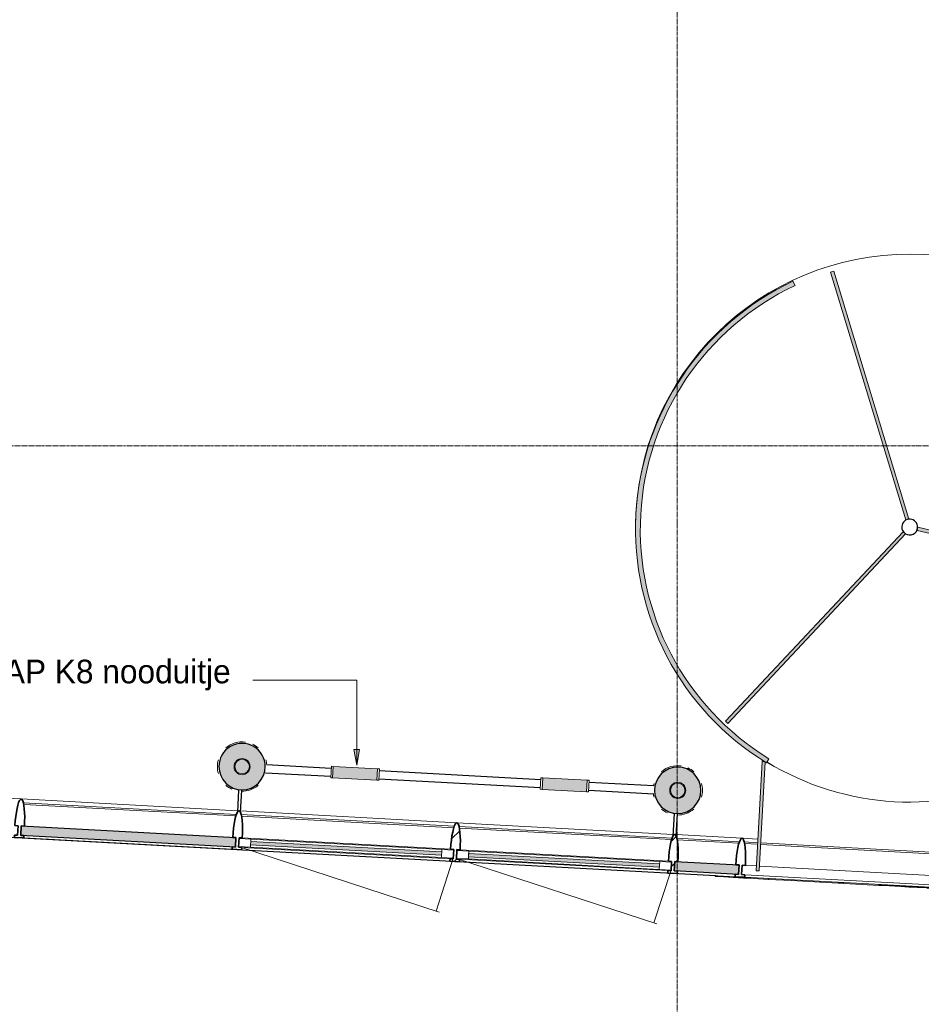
# Model space of a CAD drawing. Header units: millimetres. Extents: x 3625 to 132892, y -52547 to 67182.
# Tile 9 of 256: x 39876 to 45567, y 4802 to 11020. Entities that reach past the tile are written whole.
import ezdxf

# ---------------------------------------------------------------- set-up
doc = ezdxf.new("R2010")
doc.units = ezdxf.units.MM
doc.linetypes.add('stramien', pattern=[22.225, 12.7, -3.175, 3.175, -3.175])
for name, color, linetype, lineweight in [('A-ANNO-IDEN', 2, 'Continuous', 18), ('A-CLNG-SUSP', 5, 'Continuous', 25), ('A-GENM', 6, 'Continuous', 18), ('A-GLAZ', 6, 'Continuous', 18), ('A-GLAZ-CWMG', 3, 'Continuous', 18), ('S-COLS', 6, 'Continuous', 18), ('S-GRID', 1, 'Continuous', 18)]:
    doc.layers.add(name, color=color, linetype=linetype, lineweight=lineweight)
doc.styles.add('Frutiger_4', font='txt', dxfattribs={"height": 149.257426})

# ---------------------------------------------------------------- blocks, each defined once
blk = doc.blocks.new('28_ABT-C_staal_hout kolom RV - gelam_ houten kolom $150-300-150 kwal GL32H-2892875-Plotview plafond begane grond - 1 op 100')
at = {"layer": 'S-COLS', "lineweight": 5}
h = blk.add_hatch(color=256, dxfattribs=at)
h.paths.add_polyline_path([(0, -146.5), (37.9, -141.5), (73.3, -126.9), (103.6, -103.6), (126.9, -73.3), (141.5, -37.9), (146.5, 0), (141.5, 37.9), (126.9, 73.3), (103.6, 103.6), (73.2, 126.9), (37.9, 141.5), (0, 146.5), (-37.9, 141.5), (-73.3, 126.9), (-103.6, 103.6), (-126.9, 73.3), (-141.5, 37.9), (-146.5, 0), (-141.5, -37.9), (-126.9, -73.3), (-103.6, -103.6), (-73.3, -126.9), (-37.9, -141.5)], flags=0)
h.paths.add_polyline_path([(0, -50.8), (-13.1, -49.1), (-25.4, -44), (-35.9, -35.9), (-45, -22.9), (-49.2, -11.9), (-50.8, 0), (-47.9, 16), (-44, 25.4), (-32.4, 38.6), (-22.9, 45), (-11.9, 49.2), (0, 50.8), (13.1, 49.1), (25.4, 44), (38.6, 32.4), (45, 22.9), (49.2, 11.9), (50.8, 0), (49.1, -13.1), (44, -25.4), (32.4, -38.6), (22.9, -45), (11.9, -49.2)], flags=0)
h.paths.add_polyline_path([(0, -45.8), (12.4, -44), (24.4, -38.5), (32.4, -32.4), (39.7, -22.9), (44.2, -11.9), (45.8, 0), (44, 12.4), (37.7, 25.4), (32.4, 32.4), (22.9, 39.7), (11.9, 44.2), (0, 45.8), (-13.1, 43.7), (-25.4, 37.7), (-32.4, 32.4), (-39.7, 22.9), (-44.2, 11.9), (-45.8, 0), (-43.7, -13.1), (-39.7, -22.9), (-32.4, -32.4), (-22.9, -39.7), (-11.9, -44.2)], flags=0)
at = {"layer": 'S-COLS', "color": 250, "lineweight": 25}
for start, end in [(120, 180), (60.01097, 119.98903), (0, 60), (180, 0)]:
    blk.add_arc((0, 0), 146.5, start, end, dxfattribs=at)
at = {"layer": 'S-COLS', "color": 130, "lineweight": 5}
for radius, start, end in [(156, 81.81818, 130.90909), (156, 49.09091, 65.45455), (156, 163.63636, 180), (156, 180, 196.36364), (50.8, 0, 180), (50.8, 180, 0), (45.8, 0, 180), (45.8, 180, 0), (156, 4.24805, 16.36364), (156, 343.63636, 345.6946), (156, 229.09091, 245.45455), (156, 269.05939, 310.90909)]:
    blk.add_arc((0, 0), radius, start, end, dxfattribs=at)
blk = doc.blocks.new('28_ABT-C_staal_hout kolom RV - gelam_ houten kolom $150-300-150 kwal GL32H-V72-Plotview plafond begane grond - 1 op 100')
at = {"layer": 'S-COLS', "lineweight": 5}
h = blk.add_hatch(color=256, dxfattribs=at)
h.paths.add_polyline_path([(0, -146.5), (37.9, -141.5), (73.3, -126.9), (103.6, -103.6), (126.9, -73.3), (141.5, -37.9), (146.5, 0), (141.5, 37.9), (126.9, 73.3), (103.6, 103.6), (73.3, 126.9), (37.9, 141.5), (0, 146.5), (-37.9, 141.5), (-73.3, 126.9), (-103.6, 103.6), (-126.9, 73.3), (-141.5, 37.9), (-146.5, 0), (-141.5, -37.9), (-126.9, -73.3), (-103.6, -103.6), (-73.3, -126.9), (-37.9, -141.5), (-12.2, -144.9)], flags=0)
h.paths.add_polyline_path([(0, -50.8), (-13.1, -49.1), (-25.4, -44), (-35.9, -35.9), (-45, -22.9), (-49.2, -11.9), (-50.8, 0), (-47.9, 16), (-44, 25.4), (-32.4, 38.6), (-22.9, 45), (-11.9, 49.2), (0, 50.8), (13.1, 49.1), (25.4, 44), (38.6, 32.4), (45, 22.9), (49.2, 11.9), (50.8, 0), (49.1, -13.1), (44, -25.4), (32.4, -38.6), (22.9, -45), (11.9, -49.2)], flags=0)
h.paths.add_polyline_path([(0, -45.8), (12.4, -44), (24.4, -38.5), (32.4, -32.4), (39.7, -22.9), (44.2, -11.9), (45.8, 0), (44, 12.4), (37.7, 25.4), (32.4, 32.4), (22.9, 39.7), (11.9, 44.2), (0, 45.8), (-13.1, 43.7), (-25.4, 37.7), (-32.4, 32.4), (-39.7, 22.9), (-44.2, 11.9), (-45.8, 0), (-43.7, -13.1), (-39.7, -22.9), (-32.4, -32.4), (-22.9, -39.7), (-11.9, -44.2)], flags=0)
at = {"layer": 'S-COLS', "color": 250, "lineweight": 25}
for start, end in [(0, 180), (180, 0)]:
    blk.add_arc((0, 0), 146.5, start, end, dxfattribs=at)
at = {"layer": 'S-COLS', "color": 130, "lineweight": 5}
for radius, start, end in [(156, 81.81818, 130.90909), (156, 49.09091, 65.45455), (156, 163.63636, 169.52261), (50.8, 0, 180), (50.8, 180, 0), (45.8, 0, 180), (45.8, 180, 0), (156, 360, 16.36364), (156, 343.63636, 360), (156, 188.13612, 196.36364), (156, 229.09091, 245.45455), (156, 269.05718, 310.90909)]:
    blk.add_arc((0, 0), radius, start, end, dxfattribs=at)
blk = doc.blocks.new('10844_ABT model nieuw_export 08-11-2012_rvt-1-Plotview plafond begane grond - 1 op 100')
at = {"color": 130, "lineweight": 5}
for name, p in [('28_ABT-C_staal_hout kolom RV - gelam_ houten kolom $150-300-150 kwal GL32H-2892875-Plotview plafond begane grond - 1 op 100', (12770.8, 6302.7)), ('28_ABT-C_staal_hout kolom RV - gelam_ houten kolom $150-300-150 kwal GL32H-V72-Plotview plafond begane grond - 1 op 100', (15520.8, 6152.9))]:
    blk.add_blockref(name, p, dxfattribs=at)
blk = doc.blocks.new('31_3B_vliesgevel - deur enkel 1 glaspaneel - AL_31_3B_vliesgevel - deur enkel 1 glaspaneel-7707389-Plotview plafond begane grond - 1 op 100')
at = {"layer": 'A-GLAZ'}
blk.add_hatch(color=256, dxfattribs=at).paths.add_polyline_path([(-603.5, 10.5), (-603.5, -10.5), (603.5, -10.5), (603.5, 10.5), (392.6, 10.5)], flags=0)
for p, q in [((-678.5, 25), (-587.6, 364.3)), ((678.5, 25), (-606.9, 369.4)), ((-678.5, 25), (-603.5, 25)), ((-678.5, -25), (-678.5, 25)), ((-603.5, 25), (-603.5, -25)), ((603.5, 25), (-603.5, 25)), ((-603.5, -10.5), (-603.5, 10.5)), ((-603.5, 10.5), (603.5, 10.5)), ((603.5, 25), (678.5, 25)), ((603.5, -25), (603.5, 25)), ((603.5, 10.5), (603.5, -10.5)), ((678.5, 25), (678.5, -25)), ((-603.5, -25), (-678.5, -25)), ((603.5, -10.5), (-603.5, -10.5)), ((-603.5, -25), (603.5, -25)), ((678.5, -25), (603.5, -25))]:
    blk.add_line(p, q, dxfattribs=at)
blk = doc.blocks.new('System Panel - 36_KA_houten paneel in vliesgevel-10171624-Plotview plafond begane grond - 1 op 100')
at = {"layer": 'A-GLAZ'}
blk.add_hatch(color=256, dxfattribs=at).paths.add_polyline_path([(203, -30), (203, 30), (-203, 30), (-203, -30), (-60, -30)], flags=0)
at = {"layer": 'A-GLAZ', "lineweight": 25}
for p, q in [((-203, -30), (-203, 30)), ((-203, 30), (203, 30)), ((203, 30), (203, -30)), ((203, -30), (-203, -30))]:
    blk.add_line(p, q, dxfattribs=at)
blk = doc.blocks.new('Rectangular Mullion - 36_KA_houten vliesgevel 170 randprofiel links glas 60-V3-Plotview plafond begane grond - 1 op 100')
at = {"layer": 'A-GLAZ-CWMG'}
blk.add_line((11376.4, 6098.3), (12741.4, 6024), dxfattribs=at)
blk = doc.blocks.new('36_KU-vliesgevel tourniket 3400 - 36_KU-vliesgevel tourniket 3400-12578294-Plotview plafond begane grond - 1 op 100')
at = {"layer": 'A-GLAZ'}
for points in [[(-26.5, 2263.3), (-7.7, 2270.1), (-567, 3806.5), (-585.8, 3799.7), (-487.5, 3529.7)], [(-1078.3, 919.1), (-24.5, 2175), (-39.8, 2187.8), (-1093.6, 931.9)], [(1662.4, 1916), (1665.9, 1935.6), (51, 2220.8), (47.5, 2201.1), (1396.6, 1962.9)], [(-830, 0), (-830, 690), (-850, 690), (-850, 0)], [(850, 0), (850, 690), (830, 690), (830, 0)]]:
    blk.add_hatch(color=256, dxfattribs=at).paths.add_polyline_path(points, flags=0)
h = blk.add_hatch(color=256, dxfattribs=at)
h.paths.add_polyline_path([(817.1, 681.5), (940.6, 754.4), (1057.6, 837.3), (1167.4, 929.6), (1269.1, 1030.7), (1362.1, 1139.8), (1445.8, 1256.3), (1519.5, 1379.3), (1582.8, 1508), (1635.2, 1641.5), (1676.4, 1778.9), (1706, 1919.3), (1723.9, 2061.6), (1730, 2204.8), (1724.2, 2348.1), (1706.5, 2490.5), (1677.1, 2630.8), (1636.2, 2768.3), (1584, 2901.9), (1521, 3030.7), (1447.5, 3153.9), (1364, 3270.5), (1271.2, 3379.8), (1169.6, 3481.1), (1060, 3573.6), (943.1, 3656.7), (819.7, 3729.8), (804.9, 3703.8), (934.1, 3626.5), (1050, 3543.3), (1161.3, 3447.9), (1264, 3343.2), (1357.3, 3230), (1440.4, 3109.2), (1512.9, 2981.8), (1574.1, 2848.5), (1623.5, 2710.5), (1660.9, 2568.7), (1686, 2424.2), (1698.5, 2278.1), (1698.3, 2131.5), (1684.4, 1978.6), (1660.3, 1840.9), (1622.6, 1699.2), (1572.9, 1561.3), (1511.4, 1428.1), (1438.7, 1300.8), (1355.3, 1180.2), (1261.9, 1067.2), (1159, 962.7), (1047.5, 867.4), (928.2, 782.2), (802, 707.5)], flags=0)
h.paths.add_polyline_path([(-822.6, 684.4), (-807.6, 710.4), (-933.2, 785.4), (-1052, 871), (-1163, 966.4), (-1265.3, 1071), (-1358.3, 1184.1), (-1441.2, 1304.7), (-1513.4, 1432), (-1574.4, 1565), (-1623.7, 1702.8), (-1661, 1844.3), (-1686, 1988.5), (-1698.5, 2134.3), (-1698.4, 2280.7), (-1685.7, 2426.5), (-1660.5, 2570.7), (-1623, 2712.1), (-1573.5, 2849.9), (-1512.3, 2982.8), (-1439.9, 3110), (-1356.9, 3230.5), (-1263.8, 3343.4), (-1161.3, 3447.9), (-1050.2, 3543.2), (-931.3, 3628.6), (-805.5, 3703.4), (-820.5, 3729.4), (-943.6, 3656.4), (-1060.2, 3573.4), (-1169.6, 3481.1), (-1271, 3380), (-1363.7, 3270.9), (-1447, 3154.6), (-1520.4, 3031.7), (-1583.5, 2903.2), (-1635.7, 2769.9), (-1677.4, 2629.2), (-1706.2, 2492.6), (-1724, 2350.6), (-1730, 2207.6), (-1724.2, 2064.5), (-1706.5, 1922.5), (-1677.2, 1782.4), (-1636.4, 1645.2), (-1584.4, 1511.8), (-1521.6, 1383.2), (-1448.3, 1260.2), (-1365.1, 1143.7), (-1272.6, 1034.5), (-1171.4, 933.3), (-1062.1, 840.8), (-945.6, 757.6)], flags=0)
for p, q in [((-585.8, 3799.7), (-567, 3806.5)), ((-26.5, 2263.3), (-585.8, 3799.7)), ((-567, 3806.5), (-7.7, 2270.1)), ((-820.5, 3729.4), (-805.5, 3703.4)), ((804.9, 3703.8), (819.7, 3729.8)), ((-7.7, 2270.1), (-26.5, 2263.3)), ((-1093.6, 931.9), (-39.8, 2187.8)), ((-39.8, 2187.8), (-24.5, 2175)), ((47.5, 2201.1), (51, 2220.8)), ((1662.4, 1916), (47.5, 2201.1)), ((51, 2220.8), (1665.9, 1935.6)), ((-24.5, 2175), (-1078.3, 919.1)), ((1665.9, 1935.6), (1662.4, 1916)), ((-1078.3, 919.1), (-1093.6, 931.9)), ((-850, 690), (-850, 700.8)), ((-850, 0), (-850, 690)), ((-850, 690), (-830, 690)), ((-830, 690), (-830, 0)), ((-807.6, 710.4), (-822.6, 684.4)), ((817.1, 681.5), (802, 707.5)), ((830, 0), (830, 690)), ((830, 690), (850, 690)), ((850, 700.9), (850, 690)), ((850, 690), (850, 0)), ((-830, 0), (-850, 0)), ((850, 0), (830, 0))]:
    blk.add_line(p, q, dxfattribs=at)
for centre, radius, start, end in [((0, 2212.9), 1730.4, 0, 180), ((0, 2206.4), 1730, 118.31043, 241.60977), ((0, 2206.4), 1700, 118.28458, 241.63819), ((0, 2206.4), 1700, 298.15078, 61.74193), ((0, 2206.4), 1730, 298.18286, 61.71636), ((0, 2212.9), 1730.4, 180, 184.86486), ((0, 2212.9), 1730.4, 355.13514, 360), ((0, 2212.9), 1730.4, 241.71924, 298.07346), ((0, 2212.9), 1730.4, 241.72007, 298.07235)]:
    blk.add_arc(centre, radius, start, end, dxfattribs=at)
at = {"layer": 'A-GLAZ', "lineweight": 25}
for start, end in [(0, 180), (180, 0)]:
    blk.add_arc((0, 2219.7), 50, start, end, dxfattribs=at)
blk = doc.blocks.new('Rectangular Mullion - 36_KA_houten vliesgevel 170 randprofiel links glas 60-5710918-Plotview plafond begane grond - 1 op 100')
at = {"layer": 'A-GLAZ-CWMG'}
blk.add_line((15511.4, 5873.3), (15926.8, 5850.7), dxfattribs=at)
blk = doc.blocks.new('Rectangular Mullion - 36_KA_houten vliesgevel 170 verticaal glas 60-4726469-Plotview plafond begane grond - 1 op 100')
at = {"layer": 'A-GLAZ-CWMG', "lineweight": 35}
for p, q in [((30, 45), (-30, 45)), ((-30, 45), (-30, 30)), ((-30, 30), (-10, 30)), ((-10, 30), (-10, -30)), ((10, -30), (10, 30)), ((10, 30), (30, 30)), ((30, 30), (30, 45)), ((-10, -30), (-30, -30)), ((30, -30), (10, -30))]:
    blk.add_line(p, q, dxfattribs=at)
at = {"layer": 'A-GLAZ-CWMG', "lineweight": 35, "flags": 128}
blk.add_lwpolyline([(-30, -30), (-29.5, -59.5), (-28.2, -88.1), (-26, -115), (-23, -139.3), (-19.3, -160.2), (-15, -177.2), (-10.3, -189.7), (-5.2, -197.4), (0, -200), (5.2, -197.4), (10.3, -189.7), (15, -177.2), (19.3, -160.2), (23, -139.3), (26, -115), (28.2, -88.1), (29.5, -59.5), (30, -30)], dxfattribs=at)
blk = doc.blocks.new('Rectangular Mullion - 36_KA_houten vliesgevel 170 randprofiel links glas 60-5710934-Plotview plafond begane grond - 1 op 100')
at = {"layer": 'A-GLAZ-CWMG'}
for p, q in [((15926.8, 5850.7), (16026.6, 5845.3)), ((17724.1, 5752.9), (17824, 5747.5))]:
    blk.add_line(p, q, dxfattribs=at)
blk = doc.blocks.new('Rectangular Mullion - 36_KU_aluminium vleugel glas 60-5710920-Plotview plafond begane grond - 1 op 100')
at = {"layer": 'A-GLAZ-CWMG'}
for p, q in [((15910.5, 5828.6), (15515.2, 5850.1)), ((15517.2, 5839.8), (15907.4, 5818.5)), ((15518, 5627.6), (15883.5, 5607.7))]:
    blk.add_line(p, q, dxfattribs=at)
blk = doc.blocks.new('Rectangular Mullion - 36_KU_aluminium vleugel glas 60-5710936-Plotview plafond begane grond - 1 op 100')
at = {"layer": 'A-GLAZ-CWMG'}
for p, q in [((16025.4, 5822.3), (15940.6, 5827)), ((15942.6, 5816.6), (16024.8, 5812.2)), ((16044.8, 5811.1), (17702.3, 5720.9)), ((17702.9, 5731.1), (16045.4, 5821.3)), ((17806.6, 5725.4), (17722.9, 5730)), ((15947.5, 5679.3), (16017.4, 5675.5)), ((16037.4, 5674.4), (17694.9, 5584.2)), ((17722.3, 5719.8), (17804.6, 5715.3)), ((15943.4, 5604.4), (17780.7, 5504.5)), ((15944.2, 5619.4), (17781.5, 5519.4)), ((17714.9, 5583.2), (17784.8, 5579.4))]:
    blk.add_line(p, q, dxfattribs=at)
blk = doc.blocks.new('Rectangular Mullion - 36_KU_aluminium vleugel glas 60-V10-Plotview plafond begane grond - 1 op 100')
at = {"layer": 'A-GLAZ-CWMG'}
for p, q in [((14110.1, 5926.6), (12765.2, 5999.7)), ((12767.2, 5989.4), (14107, 5916.5)), ((12772.1, 5852.1), (14087.2, 5780.6)), ((12768.9, 5792.2), (14084, 5720.6)), ((12768, 5777.2), (14083.1, 5705.7))]:
    blk.add_line(p, q, dxfattribs=at)
blk = doc.blocks.new('System Panel - 36_KA_glas 60-4728634-Plotview plafond begane grond - 1 op 100')
at = {"layer": 'A-GLAZ'}
blk.add_hatch(color=256, dxfattribs=at).paths.add_polyline_path([(678.5, -30), (678.5, 30), (-678.5, 30), (-678.5, -30), (636.5, -30)], flags=0)
at = {"layer": 'A-GLAZ', "lineweight": 25}
for p, q in [((-678.5, -30), (-678.5, 30)), ((-678.5, 30), (678.5, 30)), ((678.5, 30), (678.5, -30)), ((678.5, -30), (-678.5, -30))]:
    blk.add_line(p, q, dxfattribs=at)
blk = doc.blocks.new('Rectangular Mullion - 36_KA_houten vliesgevel 170 randprofiel links glas 60-4728633-Plotview plafond begane grond - 1 op 100')
at = {"layer": 'A-GLAZ-CWMG'}
blk.add_line((10011.3, 6172.6), (11376.4, 6098.3), dxfattribs=at)
blk = doc.blocks.new('Rectangular Mullion - 36_KU_aluminium vleugel glas 60-V9-Plotview plafond begane grond - 1 op 100')
at = {"layer": 'A-GLAZ-CWMG'}
for p, q in [((11360.1, 6076.2), (10015.2, 6149.4)), ((10017.2, 6139.1), (11357, 6066.2)), ((10018, 5926.9), (11333.1, 5855.3))]:
    blk.add_line(p, q, dxfattribs=at)
blk = doc.blocks.new('31_3B_vliesgevel - deur enkel 1 glaspaneel - AL_31_3B_vliesgevel - deur enkel 1 glaspaneel-V13-Plotview plafond begane grond - 1 op 100')
at = {"layer": 'A-GLAZ'}
h = blk.add_hatch(dxfattribs=at)
h.set_pattern_fill('FP_11', color=256, style=0, pattern_type=2)
h.set_pattern_definition([(228.115, (42979.48, 6507.43), (223.346, -200.2913), [])])
h.paths.add_polyline_path([(-678.5, 25), (-678.5, -25), (-603.5, -25), (-603.5, 25)], flags=0)
h.paths.add_polyline_path([(603.5, 25), (603.5, -25), (678.5, -25), (678.5, 25)], flags=0)
blk.add_hatch(color=256, dxfattribs=at).paths.add_polyline_path([(-603.5, 10.5), (-603.5, -10.5), (603.5, -10.5), (603.5, 10.5), (-530.8, 10.5)], flags=0)
for p, q in [((-678.5, 25), (-587.6, 364.3)), ((678.5, 25), (-606.9, 369.4)), ((-678.5, 25), (-603.5, 25)), ((-678.5, -25), (-678.5, 25)), ((-603.5, 25), (-603.5, -25)), ((603.5, 25), (-603.5, 25)), ((-603.5, -10.5), (-603.5, 10.5)), ((-603.5, 10.5), (603.5, 10.5)), ((603.5, 25), (678.5, 25)), ((603.5, -25), (603.5, 25)), ((603.5, 10.5), (603.5, -10.5)), ((678.5, 25), (678.5, -25)), ((-603.5, -25), (-678.5, -25)), ((603.5, -10.5), (-603.5, -10.5)), ((-603.5, -25), (603.5, -25)), ((678.5, -25), (603.5, -25))]:
    blk.add_line(p, q, dxfattribs=at)
blk = doc.blocks.new('Rectangular Mullion - 36_KA_houten vliesgevel 170 randprofiel links glas 60-V14-Plotview plafond begane grond - 1 op 100')
at = {"layer": 'A-GLAZ-CWMG'}
blk.add_line((12761.4, 6022.9), (14126.4, 5948.7), dxfattribs=at)
blk = doc.blocks.new('Rectangular Mullion - 36_KA_houten vliesgevel 170 verticaal glas 60-V34-Plotview plafond begane grond - 1 op 100')
at = {"layer": 'A-GLAZ-CWMG', "lineweight": 35}
for p, q in [((30, 45), (-30, 45)), ((-30, 45), (-30, 30)), ((-30, 30), (-10, 30)), ((-10, 30), (-10, -30)), ((10, -30), (10, 30)), ((10, 30), (30, 30)), ((30, 30), (30, 45)), ((-10, -30), (-30, -30)), ((30, -30), (10, -30))]:
    blk.add_line(p, q, dxfattribs=at)
at = {"layer": 'A-GLAZ-CWMG', "lineweight": 35, "flags": 128}
blk.add_lwpolyline([(-30, -30), (-29.5, -59.5), (-28.2, -88.1), (-26, -115), (-23, -139.3), (-19.3, -160.2), (-15, -177.2), (-10.3, -189.7), (-5.2, -197.4), (0, -200), (5.2, -197.4), (10.3, -189.7), (15, -177.2), (19.3, -160.2), (23, -139.3), (26, -115), (28.2, -88.1), (29.5, -59.5), (30, -30)], dxfattribs=at)
blk = doc.blocks.new('Rectangular Mullion - 36_KA_houten vliesgevel 170 verticaal glas 60-4728833-Plotview plafond begane grond - 1 op 100')
at = {"layer": 'A-GLAZ-CWMG'}
h = blk.add_hatch(dxfattribs=at)
h.set_pattern_fill('FP_19', color=256, style=0, pattern_type=2)
h.set_pattern_definition([(311.885, (13349.3, 6507.4), (472.75, 423.95), []), (311.885, (13507.8, 6498.8), (896.7, -48.8), []), (311.885, (13190.8, 6516.06), (896.7, -48.8), [])])
h.paths.add_polyline_path([(30, 45), (30, 30), (10, 30), (10, -30), (30, -30), (28.2, -88.1), (23, -139.3), (19.3, -160.2), (15, -177.2), (10.3, -189.7), (5.2, -197.4), (0, -200), (-5.2, -197.4), (-10.3, -189.7), (-15, -177.2), (-19.3, -160.2), (-25.1, -121.9), (-28.2, -88.1), (-30, -30), (-10, -30), (-10, 30), (-30, 30), (-30, 45)], flags=0)
at = {"layer": 'A-GLAZ-CWMG', "lineweight": 35}
for p, q in [((30, 45), (-30, 45)), ((-30, 45), (-30, 30)), ((-30, 30), (-10, 30)), ((-10, 30), (-10, -30)), ((10, -30), (10, 30)), ((10, 30), (30, 30)), ((30, 30), (30, 45)), ((-10, -30), (-30, -30)), ((30, -30), (10, -30))]:
    blk.add_line(p, q, dxfattribs=at)
at = {"layer": 'A-GLAZ-CWMG', "lineweight": 35, "flags": 128}
blk.add_lwpolyline([(-30, -30), (-29.5, -59.5), (-28.2, -88.1), (-26, -115), (-23, -139.3), (-19.3, -160.2), (-15, -177.2), (-10.3, -189.7), (-5.2, -197.4), (0, -200), (5.2, -197.4), (10.3, -189.7), (15, -177.2), (19.3, -160.2), (23, -139.3), (26, -115), (28.2, -88.1), (29.5, -59.5), (30, -30)], dxfattribs=at)
blk = doc.blocks.new('Rectangular Mullion - 36_KA_houten vliesgevel 170 verticaal glas 60-V43-Plotview plafond begane grond - 1 op 100')
at = {"layer": 'A-GLAZ-CWMG'}
h = blk.add_hatch(dxfattribs=at)
h.set_pattern_fill('FP_26', color=256, style=0, pattern_type=2)
h.set_pattern_definition([(311.885, (17480.4, 6507.4), (472.749, 423.95), []), (311.885, (17638.9, 6498.8), (896.699, -48.799), []), (311.885, (17321.9, 6516.06), (896.699, -48.799), [])])
h.paths.add_polyline_path([(30, 45), (30, 30), (10, 30), (10, -30), (30, -30), (28.2, -88.1), (23, -139.3), (19.3, -160.2), (15, -177.2), (10.3, -189.7), (5.2, -197.4), (0, -200), (-5.2, -197.4), (-10.3, -189.7), (-15, -177.2), (-19.3, -160.2), (-23, -139.3), (-28.2, -88.1), (-30, -30), (-10, -30), (-10, 30), (-30, 30), (-30, 45)], flags=0)
at = {"layer": 'A-GLAZ-CWMG', "lineweight": 35}
for p, q in [((30, 45), (-30, 45)), ((-30, 45), (-30, 30)), ((-30, 30), (-10, 30)), ((-10, 30), (-10, -30)), ((10, -30), (10, 30)), ((10, 30), (30, 30)), ((30, 30), (30, 45)), ((-10, -30), (-30, -30)), ((30, -30), (10, -30))]:
    blk.add_line(p, q, dxfattribs=at)
at = {"layer": 'A-GLAZ-CWMG', "lineweight": 35, "flags": 128}
blk.add_lwpolyline([(-30, -30), (-29.5, -59.5), (-28.2, -88.1), (-26, -115), (-23, -139.3), (-19.3, -160.2), (-15, -177.2), (-10.3, -189.7), (-5.2, -197.4), (0, -200), (5.2, -197.4), (10.3, -189.7), (15, -177.2), (19.3, -160.2), (23, -139.3), (26, -115), (28.2, -88.1), (29.5, -59.5), (30, -30)], dxfattribs=at)
blk = doc.blocks.new('Rectangular Mullion - 36_KA_houten vliesgevel 170 verticaal glas 60-V44-Plotview plafond begane grond - 1 op 100')
at = {"layer": 'A-GLAZ-CWMG'}
h = blk.add_hatch(dxfattribs=at)
h.set_pattern_fill('FP_27', color=256, style=0, pattern_type=2)
h.set_pattern_definition([(311.885, (14726.3, 6507.4), (472.75, 423.95), []), (311.885, (14884.84, 6498.8), (896.699, -48.8), []), (311.885, (14567.8, 6516.06), (896.7, -48.8), [])])
h.paths.add_polyline_path([(30, 45), (30, 30), (10, 30), (10, -30), (30, -30), (28.2, -88.1), (23, -139.3), (19.3, -160.2), (15, -177.2), (10.3, -189.7), (5.2, -197.4), (0, -200), (-5.2, -197.4), (-10.3, -189.7), (-15, -177.2), (-19.3, -160.2), (-23, -139.3), (-28.2, -88.1), (-30, -30), (-10, -30), (-10, 30), (-30, 30), (-30, 45), (-17.7, 45)], flags=0)
at = {"layer": 'A-GLAZ-CWMG', "lineweight": 35}
for p, q in [((30, 45), (-30, 45)), ((-30, 45), (-30, 30)), ((-30, 30), (-10, 30)), ((-10, 30), (-10, -30)), ((10, -30), (10, 30)), ((10, 30), (30, 30)), ((30, 30), (30, 45)), ((-10, -30), (-30, -30)), ((30, -30), (10, -30))]:
    blk.add_line(p, q, dxfattribs=at)
at = {"layer": 'A-GLAZ-CWMG', "lineweight": 35, "flags": 128}
blk.add_lwpolyline([(-30, -30), (-29.5, -59.5), (-28.2, -88.1), (-26, -115), (-23, -139.3), (-19.3, -160.2), (-15, -177.2), (-10.3, -189.7), (-5.2, -197.4), (0, -200), (5.2, -197.4), (10.3, -189.7), (15, -177.2), (19.3, -160.2), (23, -139.3), (26, -115), (28.2, -88.1), (29.5, -59.5), (30, -30)], dxfattribs=at)
blk = doc.blocks.new('36_KU_consoles_groep - Type-V52-Plotview plafond begane grond - 1 op 100')
at = {"layer": 'A-GLAZ', "lineweight": 25}
for p, q in [((-10, 284.4), (-10, 143.1)), ((10, 142.4), (10, 284.4))]:
    blk.add_line(p, q, dxfattribs=at)
blk = doc.blocks.new('36_KU_consoles_groep - Type-V53-Plotview plafond begane grond - 1 op 100')
at = {"layer": 'A-GLAZ', "lineweight": 25}
for p, q in [((-10, 284.4), (-10, 143.3)), ((10, 142.5), (10, 284.4))]:
    blk.add_line(p, q, dxfattribs=at)
blk = doc.blocks.new('65_KA_stang tussen houten kolommen tbv uitjes - 65_KA_stang tussen houten kolommen tbv uitjes-7910834-Plotview plafond begane grond - 1 op 100')
at = {"layer": 'A-CLNG-SUSP'}
for p, q in [((13333.6, 6291.8), (12924.1, 6314.1)), ((12919.3, 6264.3), (13331, 6241.9)), ((13634.5, 6225.4), (14654, 6169.9)), ((14656.6, 6219.9), (13637.1, 6275.3)), ((15369.6, 6181.1), (14960.1, 6203.3)), ((14957.5, 6153.4), (15369.3, 6131))]:
    blk.add_line(p, q, dxfattribs=at)
blk = doc.blocks.new('65_KA_ETAP K8 nooduitje buisvormig - Type-10172416-Plotview plafond begane grond - 1 op 100')
at = {"layer": 'A-GENM'}
blk.add_hatch(color=256, dxfattribs=at).paths.add_polyline_path([(140, -36.5), (139.4, 36.5), (-140, 36.5), (-139.4, -36.5), (104.5, -36.5)], flags=0)
for p, q in [((-140, 36.5), (-152, 36.5)), ((-152, 36.5), (-152, -36.5)), ((-140, -36.5), (-140, 36.5)), ((140, 36.5), (-140, 36.5)), ((-140, 36.5), (-140, -36.5)), ((152, 36.5), (140, 36.5)), ((140, 36.5), (140, -36.5)), ((140, -36.5), (140, 36.5)), ((152, -36.5), (152, 36.5)), ((-152, -36.5), (-140, -36.5)), ((-140, -36.5), (140, -36.5)), ((140, -36.5), (152, -36.5))]:
    blk.add_line(p, q, dxfattribs=at)
blk = doc.blocks.new('99_KA_Logo leeuw Vlaardingen - Type-10918949-Plotview plafond begane grond - 1 op 100')
at = {"layer": 'A-GENM'}
for points in [[(-1341.4, -10), (-1341.7, -4.3), (-1352.1, -4.3), (-1352.1, -10)], [(-1299, -10), (-1299, -4.3), (-1341.4, -4.3), (-1341.4, -10), (-1300.6, -10)], [(-1238.4, -10), (-1238.4, -4.3), (-1299, -4.3), (-1299, -10)], [(-1173.4, -10), (-1173.4, -4.3), (-1238.4, -5), (-1238.4, -10), (-1185.5, -10)], [(-1107.6, -10), (-1107.6, -4.3), (-1173.4, -4.7), (-1173.4, -10), (-1158.8, -10)], [(-1017.5, -10), (-1017.8, -4.3), (-1107.6, -4.3), (-1107.6, -10), (-1093.9, -10)], [(-871, -10), (-871.3, -4.3), (-1017.5, -4.3), (-1017, -10), (-939.3, -10)], [(-689.4, -10), (-689.4, -4.3), (-871, -4.3), (-870.4, -10), (-849.1, -10)], [(-575.5, -10), (-575.8, -4.3), (-689.4, -4.3), (-689.4, -10)], [(-573.8, -10), (-573.8, -4.3), (-575.5, -4.3), (-575.5, -10)], [(-561.3, -10), (-561.3, -4.3), (-573.8, -4.3), (-573.8, -10)], [(-538.6, -10), (-539.6, -4.3), (-561.3, -4.3), (-561.3, -10), (-539.3, -10)], [(-318.6, -10), (-318.6, -4.3), (-538.6, -4.3), (-538.6, -10)], [(-252.8, -10), (-252.8, -4.3), (-318.6, -4.3), (-318.6, -10)], [(-217.4, -10), (-217.4, -4.3), (-252.8, -4.3), (-252.8, -10), (-229.6, -10)], [(-178.5, -10), (-178.5, -4.3), (-217.4, -4.3), (-217.4, -10)], [(-129, -10), (-129, -4.3), (-178.5, -4.3), (-178.5, -10)], [(-74.5, -10), (-74.5, -4.3), (-129, -4.3), (-129, -10)], [(-17.2, -10), (-17.5, -4.3), (-74.5, -4.3), (-74.5, -10)], [(-15.7, -10), (-16, -4.3), (-17.2, -4.3), (-16.6, -10)], [(-12.9, -10), (-12.9, -4.3), (-15.7, -4.3), (-15.7, -10)], [(0, -10), (0, -4.3), (-12.9, -4.3), (-12.9, -10)], [(265, -10), (265, -4.3), (0, -4.3), (0, -10), (80.1, -10)], [(556.1, -10), (556.1, -4.3), (265, -4.3), (265, -10), (496.7, -10)], [(732, -10), (732, -4.3), (556.1, -5.3), (556.6, -10), (726.6, -10)], [(784.1, -10), (784.1, -4.3), (732, -4.4), (732.5, -10), (763.8, -10)], [(807.4, -10), (807.1, -4.3), (784.1, -4.3), (784.7, -10)], [(832.1, -10), (832.1, -4.3), (807.4, -4.3), (807.9, -10)], [(842.7, -10), (842.7, -4.3), (832.1, -4.3), (832.1, -10)]]:
    blk.add_hatch(color=256, dxfattribs=at).paths.add_polyline_path(points, flags=0)
for p, q in [((-1352.1, -4.3), (-1352.1, -10)), ((-1352.1, -10), (-1341.4, -10)), ((-1341.4, -4.3), (-1341.4, -10)), ((-1341.4, -10), (-1299, -10)), ((-1299, -4.3), (-1299, -10)), ((-1299, -10), (-1238.4, -10)), ((-1238.4, -4.3), (-1238.4, -10)), ((-1238.4, -10), (-1173.4, -10)), ((-1173.4, -4.3), (-1173.4, -10)), ((-1173.4, -10), (-1107.6, -10)), ((-1107.6, -4.3), (-1107.6, -10)), ((-1107.6, -10), (-1017.5, -10)), ((-1017.5, -4.3), (-1017.5, -10)), ((-1017.5, -10), (-871, -10)), ((-871, -4.3), (-871, -10)), ((-871, -10), (-689.4, -10)), ((-689.4, -4.3), (-689.4, -10)), ((-689.4, -10), (-575.5, -10)), ((-575.5, -4.3), (-575.5, -10)), ((-575.5, -10), (-573.8, -10)), ((-573.8, -4.3), (-573.8, -10)), ((-573.8, -10), (-561.3, -10)), ((-561.3, -4.3), (-561.3, -10)), ((-561.3, -10), (-538.6, -10)), ((-538.6, -4.3), (-538.6, -10)), ((-538.6, -10), (-318.6, -10)), ((-318.6, -4.3), (-318.6, -10)), ((-318.6, -10), (-252.8, -10)), ((-252.8, -4.3), (-252.8, -10)), ((-252.8, -10), (-217.4, -10)), ((-217.4, -10), (-178.5, -10)), ((-178.5, -10), (-129, -10)), ((-129, -4.3), (-129, -10)), ((-129, -10), (-74.5, -10)), ((-74.5, -10), (-17.2, -10)), ((-17.2, -4.3), (-17.2, -10)), ((-17.2, -10), (-15.6, -10)), ((-15.7, -4.3), (-15.7, -10)), ((-15.7, -10), (-12.9, -10)), ((-12.9, -4.3), (-12.9, -10)), ((-12.9, -10), (0, -10)), ((0, -4.3), (0, -10)), ((0, -10), (265, -10)), ((265, -4.3), (265, -10)), ((265, -10), (556.1, -10)), ((556.1, -4.3), (556.1, -10)), ((556.1, -10), (732, -10)), ((732, -10), (732, -4.3)), ((732, -10), (784.1, -10)), ((784.1, -4.3), (784.1, -10)), ((784.1, -10), (807.4, -10)), ((807.4, -4.3), (807.4, -10)), ((807.4, -10), (832.1, -10)), ((832.1, -4.3), (832.1, -10)), ((832.1, -10), (842.7, -10)), ((842.7, -4.3), (842.7, -10))]:
    blk.add_line(p, q, dxfattribs=at)

msp = doc.modelspace()

# ---------------------------------------------------------------- hatches: boundary and pattern name
at = {"layer": 'A-ANNO-IDEN'}
msp.add_hatch(color=256, dxfattribs=at).paths.add_polyline_path([(42003.1, 6311.5), (42020.8, 6411.5), (41985.5, 6411.5)], flags=0)

# ---------------------------------------------------------------- linework, layer by layer
for p, q in [((42003.1, 6849.7), (41346.8, 6849.7)), ((42003.1, 6311.5), (42003.1, 6849.7)), ((42020.8, 6411.5), (41985.5, 6411.5)), ((41985.5, 6411.5), (42003.1, 6311.5)), ((42003.1, 6311.5), (42020.8, 6411.5))]:
    msp.add_line(p, q, dxfattribs=at)
at = {"layer": 'A-CLNG-SUSP'}
msp.add_line((35343.8, 6099.8), (44266.9, 5614.3), dxfattribs=at)
at = {"layer": 'S-GRID', "linetype": 'stramien'}
for p, q in [((44025.2, 41627.6), (44025.2, -3246.7)), ((27284.7, 8328.2), (93295.2, 8328.2))]:
    msp.add_line(p, q, dxfattribs=at)

# ---------------------------------------------------------------- block references
at = {"color": 250, "lineweight": 5}
msp.add_blockref('10844_ABT model nieuw_export 08-11-2012_rvt-1-Plotview plafond begane grond - 1 op 100', (28508.6, 0), dxfattribs=at)
at = {"layer": 'A-CLNG-SUSP'}
msp.add_blockref('65_KA_stang tussen houten kolommen tbv uitjes - 65_KA_stang tussen houten kolommen tbv uitjes-7910834-Plotview plafond begane grond - 1 op 100', (28508.6, 0), dxfattribs=at)
at = {"layer": 'A-GENM'}
for name, p, rotation in [('65_KA_ETAP K8 nooduitje buisvormig - Type-10172416-Plotview plafond begane grond - 1 op 100', (41992.8, 6260.7), 356.9999999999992), ('65_KA_ETAP K8 nooduitje buisvormig - Type-10172416-Plotview plafond begane grond - 1 op 100', (43315.8, 6188), 356.9999999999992), ('99_KA_Logo leeuw Vlaardingen - Type-10918949-Plotview plafond begane grond - 1 op 100', (45617.2, 5545.4), 356.885355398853)]:
    msp.add_blockref(name, p, dxfattribs=dict(at, rotation=rotation))
at = {"layer": 'A-GLAZ'}
for name, p, rotation in [('36_KU-vliesgevel tourniket 3400 - 36_KU-vliesgevel tourniket 3400-12578294-Plotview plafond begane grond - 1 op 100', (45373.2, 5599.4), 356.885355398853), ('System Panel - 36_KA_glas 60-4728634-Plotview plafond begane grond - 1 op 100', (40561.7, 5861.2), 356.885355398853), ('31_3B_vliesgevel - deur enkel 1 glaspaneel - AL_31_3B_vliesgevel - deur enkel 1 glaspaneel-7707389-Plotview plafond begane grond - 1 op 100', (41936.7, 5786.4), 176.885355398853), ('31_3B_vliesgevel - deur enkel 1 glaspaneel - AL_31_3B_vliesgevel - deur enkel 1 glaspaneel-V13-Plotview plafond begane grond - 1 op 100', (43311.7, 5711.6), 176.885355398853), ('System Panel - 36_KA_houten paneel in vliesgevel-10171624-Plotview plafond begane grond - 1 op 100', (44211.9, 5662.6), 356.885355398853)]:
    msp.add_blockref(name, p, dxfattribs=dict(at, rotation=rotation))
at = {"layer": 'A-GLAZ', "lineweight": 25, "rotation": 176.8853553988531}
for name, p in [('36_KU_consoles_groep - Type-V52-Plotview plafond begane grond - 1 op 100', (41275, 6297.7)), ('36_KU_consoles_groep - Type-V53-Plotview plafond begane grond - 1 op 100', (44025, 6148))]:
    msp.add_blockref(name, p, dxfattribs=at)
at = {"layer": 'A-GLAZ-CWMG'}
for name, p in [('Rectangular Mullion - 36_KA_houten vliesgevel 170 randprofiel links glas 60-4728633-Plotview plafond begane grond - 1 op 100', (28508.6, 0)), ('Rectangular Mullion - 36_KA_houten vliesgevel 170 randprofiel links glas 60-V3-Plotview plafond begane grond - 1 op 100', (28508.6, 0)), ('Rectangular Mullion - 36_KU_aluminium vleugel glas 60-V9-Plotview plafond begane grond - 1 op 100', (29883.6, -74.8)), ('Rectangular Mullion - 36_KA_houten vliesgevel 170 randprofiel links glas 60-V14-Plotview plafond begane grond - 1 op 100', (28508.6, 0)), ('Rectangular Mullion - 36_KU_aluminium vleugel glas 60-V10-Plotview plafond begane grond - 1 op 100', (28508.6, 0)), ('Rectangular Mullion - 36_KA_houten vliesgevel 170 randprofiel links glas 60-V3-Plotview plafond begane grond - 1 op 100', (31258.6, -149.6)), ('Rectangular Mullion - 36_KU_aluminium vleugel glas 60-V10-Plotview plafond begane grond - 1 op 100', (29883.6, -74.8)), ('Rectangular Mullion - 36_KA_houten vliesgevel 170 randprofiel links glas 60-5710918-Plotview plafond begane grond - 1 op 100', (28508.6, 0)), ('Rectangular Mullion - 36_KU_aluminium vleugel glas 60-5710920-Plotview plafond begane grond - 1 op 100', (28508.6, 0)), ('Rectangular Mullion - 36_KA_houten vliesgevel 170 randprofiel links glas 60-5710934-Plotview plafond begane grond - 1 op 100', (28508.6, 0)), ('Rectangular Mullion - 36_KU_aluminium vleugel glas 60-5710936-Plotview plafond begane grond - 1 op 100', (28508.6, 0))]:
    msp.add_blockref(name, p, dxfattribs=at)
at = {"layer": 'A-GLAZ-CWMG', "extrusion": (0, 0, -1), "rotation": 183.114644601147}
for name, p in [('Rectangular Mullion - 36_KA_houten vliesgevel 170 verticaal glas 60-V43-Plotview plafond begane grond - 1 op 100', (-39874.2, 5898.6)), ('Rectangular Mullion - 36_KA_houten vliesgevel 170 verticaal glas 60-V34-Plotview plafond begane grond - 1 op 100', (-41249.2, 5823.8)), ('Rectangular Mullion - 36_KA_houten vliesgevel 170 verticaal glas 60-V44-Plotview plafond begane grond - 1 op 100', (-42624.2, 5749)), ('Rectangular Mullion - 36_KA_houten vliesgevel 170 verticaal glas 60-4728833-Plotview plafond begane grond - 1 op 100', (-43999.2, 5674.1)), ('Rectangular Mullion - 36_KA_houten vliesgevel 170 verticaal glas 60-4726469-Plotview plafond begane grond - 1 op 100', (-44424.6, 5651))]:
    msp.add_blockref(name, p, dxfattribs=at)

# ---------------------------------------------------------------- texts
at = {"layer": 'A-ANNO-IDEN', "insert": (39520.8, 6978.1), "char_height": 149.257, "width": 2191.2, "attachment_point": 1, "line_spacing_factor": 1.017696, "style": 'Frutiger_4'}
msp.add_mtext('ETAP K8 nooduitje', dxfattribs=at)

doc.saveas('drawing.dxf')
